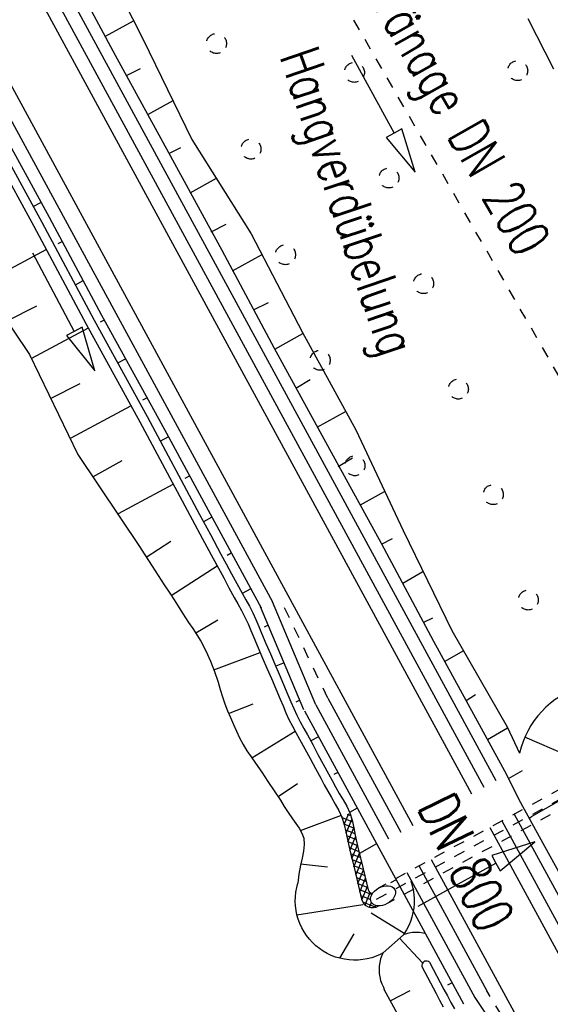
# Model space of a CAD drawing. Extents: x 447882 to 448688, y 437766 to 439043.
# Tile 77 of 121: x 448105 to 448128, y 438596 to 438640. Entities that reach past the tile are written whole.
import ezdxf

# ---------------------------------------------------------------- set-up
doc = ezdxf.new("R2010")
doc.units = 0
doc.header["$LTSCALE"] = 2
doc.header["$MEASUREMENT"] = 0
for name, pattern in [('ACAD_ISO03W100', [0.5, 0.25, -0.25]), ('AUSGEZOGEN', [0]), ('PUNKTX2', [0.5, 0.25, -0.25]), ('STRICHLINIEX2', [0.5, 0.25, -0.25])]:
    doc.linetypes.add(name, pattern=pattern)
doc.layers.get('0').update_dxf_attribs({"linetype": 'AUSGEZOGEN'})
for name, color, linetype in [('DB-Boeschungen', 15, 'CONTINUOUS'), ('DB-Hangverdübelung', 15, 'CONTINUOUS'), ('DB-Ingenieurbauwerke', 15, 'CONTINUOUS'), ('DB-Tiefendraenage', 15, 'CONTINUOUS'), ('DB-Tiefendränage', 15, 'CONTINUOUS'), ('DB-Wegboeschungen', 15, 'CONTINUOUS'), ('DB-Wegdurchlässe', 15, 'CONTINUOUS'), ('DB-Wege', 15, 'CONTINUOUS'), ('FBRTOP', 250, 'AUSGEZOGEN'), ('SCHLITZRINNE', 200, 'AUSGEZOGEN')]:
    doc.layers.add(name, color=color, linetype=linetype)
doc.styles.add('ROMANS', font='romans.shx', dxfattribs={"width": 0.8})

# ---------------------------------------------------------------- blocks, each defined once
blk = doc.blocks.new('*X274')
at = {"color": 0, "linetype": 'ByBlock'}
for p, q in [((-374398, -218162), (-374281, -218046)), ((-374020, -218465), (-374398, -218087)), ((-374370, -218433), (-374398, -218405)), ((-374351, -218434), (-373996, -218079)), ((-373630, -218537), (-374104, -218063)), ((-374060, -218461), (-373727, -218128)), ((-373788, -218507), (-373463, -218182)), ((-373233, -218616), (-373719, -218129)), ((-373522, -218559), (-373194, -218232)), ((-372850, -218680), (-373321, -218209)), ((-373256, -218611), (-372922, -218277)), ((-372985, -218659), (-372646, -218320)), ((-372475, -218737), (-372937, -218275)), ((-372710, -218702), (-372368, -218361)), ((-372100, -218794), (-372562, -218332)), ((-372433, -218743), (-372093, -218404)), ((-371722, -218854), (-372187, -218389)), ((-372157, -218785), (-371818, -218447)), ((-371881, -218828), (-371545, -218491)), ((-371342, -218916), (-371809, -218448)), ((-371607, -218872), (-371271, -218536)), ((-370962, -218978), (-371429, -218510)), ((-371334, -218917), (-370997, -218581)), ((-371060, -218961), (-370631, -218532)), ((-370584, -219037), (-371049, -218572)), ((-370787, -219006), (-370447, -218667)), ((-370318, -218985), (-370742, -218561)), ((-370499, -219037), (-370046, -218584)), ((-370145, -218840), (-370307, -218678)), ((-370050, -218616), (-370114, -218552))]:
    blk.add_line(p, q, dxfattribs=at)

msp = doc.modelspace()

# ---------------------------------------------------------------- hatches: boundary and pattern name
at = {"layer": 'SCHLITZRINNE'}
h = msp.add_hatch(dxfattribs=at)
h.set_pattern_fill('_USER', color=256, scale=1.5, angle=45, style=0, pattern_type=0)
h.set_pattern_definition([(324.8574, (448134.7023, 438851.6164), (0.86342, 1.226583), [])])
edge = h.paths.add_edge_path()
edge.add_line((448125.443, 438906.454), (448125.936, 438906.533))
edge.add_line((448125.936, 438906.533), (448126.04, 438905.88))
edge.add_arc((261507.524, 409202.339), 188967.645, 9.03995391, 9.04374407, ccw=False)
edge.add_line((448128.005, 438893.535), (448131.933, 438868.846))
edge.add_line((448131.933, 438868.846), (448133.254, 438860.539))
edge.add_arc((449371.197, 439057.494), 1253.513, 189.039943, 189.277818)
edge.add_arc((454072.816, 439825.545), 6017.453, 189.2778182, 189.3863877)
edge.add_arc((449284.377, 439033.993), 1164.031, 189.386388, 189.87641)
edge.add_arc((450764.431, 439291.676), 2666.349, 189.87641, 190.200181)
edge.add_arc((449881.193, 439132.753), 1768.927, 190.200181, 190.588964)
edge.add_arc((450188.848, 439190.268), 2081.912, 190.588964, 190.947332)
edge.add_arc((450096.336, 439172.374), 1987.685, 190.947332, 191.307685)
edge.add_arc((450103.529, 439173.812), 1995.02, 191.307685, 191.667375)
edge.add_arc((450113.912, 439175.956), 2005.623, 191.667375, 192.024165)
edge.add_arc((450128.354, 439179.032), 2020.389, 192.024165, 192.37965)
edge.add_arc((450121.636, 439177.558), 2013.511, 192.37965, 192.73712)
edge.add_arc((450090.705, 439170.566), 1981.8, 192.73712, 193.097438)
edge.add_arc((450089.716, 439170.336), 1980.784, 193.097438, 193.45758)
edge.add_arc((450128.145, 439179.532), 2020.298, 193.45758, 193.814181)
edge.add_arc((450131.046, 439180.245), 2023.285, 193.814181, 194.170205)
edge.add_arc((450093.866, 439170.858), 1984.938, 194.170205, 194.529652)
edge.add_arc((450094.254, 439170.958), 1985.339, 194.529652, 194.889491)
edge.add_arc((450121.506, 439178.204), 2013.538, 194.889491, 195.246802)
edge.add_arc((450124.649, 439179.061), 2016.795, 195.246802, 195.602873)
edge.add_arc((450111.382, 439175.356), 2003.021, 195.602873, 195.960167)
edge.add_arc((450101.557, 439172.546), 1992.802, 195.960167, 196.3197)
edge.add_arc((450106.363, 439173.953), 1997.81, 196.3197, 196.678782)
edge.add_arc((450107.837, 439174.395), 1999.349, 196.678782, 197.03752)
edge.add_arc((450104.436, 439173.352), 1995.791, 197.03752, 197.396578)
edge.add_arc((450113.998, 439176.348), 2005.812, 197.396578, 197.753665)
edge.add_arc((450121.006, 439178.592), 2013.17, 197.753665, 198.110098)
edge.add_arc((450117.03, 439177.292), 2008.988, 198.110098, 198.467563)
edge.add_arc((450103.872, 439172.898), 1995.115, 198.467563, 198.826268)
edge.add_arc((450099.455, 439171.391), 1990.448, 198.826268, 199.185784)
edge.add_arc((450113.542, 439176.293), 2005.364, 199.185784, 199.54396)
edge.add_arc((450116.79, 439177.446), 2008.81, 199.54396, 199.90126)
edge.add_arc((450108.06, 439174.286), 1999.526, 199.90126, 200.259389)
edge.add_arc((450108.407, 439174.414), 1999.896, 200.259389, 200.617742)
edge.add_arc((450110.76, 439175.299), 2002.409, 200.617742, 200.975871)
edge.add_arc((450111.887, 439175.731), 2003.616, 200.975871, 201.333691)
edge.add_arc((450111.742, 439175.674), 2003.46, 201.333691, 201.691524)
edge.add_arc((450110.583, 439175.213), 2002.213, 201.691524, 202.04953)
edge.add_arc((450111.609, 439175.629), 2003.32, 202.04953, 202.407437)
edge.add_arc((450109.603, 439174.802), 2001.151, 202.407437, 202.765839)
edge.add_arc((450106.414, 439173.464), 1997.693, 202.765839, 203.100071)
edge.add_line((448125.443, 438906.454), (448125.547, 438905.801))
edge.add_arc((261507.369, 409202.315), 188967.302, 9.03995391, 9.04374407, ccw=False)
edge.add_line((448127.511, 438893.456), (448131.439, 438868.767))
edge.add_line((448131.439, 438868.767), (448132.715, 438860.746))
h = msp.add_hatch(dxfattribs=at)
h.set_pattern_fill('_USER', color=256, scale=1.5, angle=45, style=0, pattern_type=0)
h.set_pattern_definition([(326.72764, (448148.0771, 438778.445), (0.822929, 1.254108), [])])
edge = h.paths.add_edge_path()
edge.add_line((448125.936, 438906.533), (448126.04, 438905.88))
edge.add_arc((261507.524, 409202.339), 188967.645, 9.03995391, 9.04374407, ccw=False)
edge.add_line((448128.005, 438893.535), (448131.933, 438868.846))
edge.add_line((448131.933, 438868.846), (448133.254, 438860.539))
edge.add_arc((449371.197, 439057.494), 1253.513, 189.039943, 189.277818)
edge.add_arc((454072.816, 439825.545), 6017.453, 189.2778182, 189.3863877)
edge.add_arc((449284.377, 439033.993), 1164.031, 189.386388, 189.87641)
edge.add_arc((450764.431, 439291.676), 2666.349, 189.87641, 190.200181)
edge.add_arc((449881.193, 439132.753), 1768.927, 190.200181, 190.588964)
edge.add_arc((450188.848, 439190.268), 2081.912, 190.588964, 190.947332)
edge.add_arc((450096.336, 439172.374), 1987.685, 190.947332, 191.307685)
edge.add_arc((450103.529, 439173.812), 1995.02, 191.307685, 191.667375)
edge.add_arc((450113.912, 439175.956), 2005.623, 191.667375, 192.024165)
edge.add_arc((450128.354, 439179.032), 2020.389, 192.024165, 192.37965)
edge.add_arc((450121.636, 439177.558), 2013.511, 192.37965, 192.73712)
edge.add_arc((450090.705, 439170.566), 1981.8, 192.73712, 193.097438)
edge.add_arc((450089.716, 439170.336), 1980.784, 193.097438, 193.45758)
edge.add_arc((450128.145, 439179.532), 2020.298, 193.45758, 193.814181)
edge.add_arc((450131.046, 439180.245), 2023.285, 193.814181, 194.170205)
edge.add_arc((450093.866, 439170.858), 1984.938, 194.170205, 194.529652)
edge.add_arc((450094.254, 439170.958), 1985.339, 194.529652, 194.889491)
edge.add_arc((450121.506, 439178.204), 2013.538, 194.889491, 195.246802)
edge.add_arc((450124.649, 439179.061), 2016.795, 195.246802, 195.602873)
edge.add_arc((450111.382, 439175.356), 2003.021, 195.602873, 195.960167)
edge.add_arc((450101.557, 439172.546), 1992.802, 195.960167, 196.3197)
edge.add_arc((450106.363, 439173.953), 1997.81, 196.3197, 196.678782)
edge.add_arc((450107.837, 439174.395), 1999.349, 196.678782, 197.03752)
edge.add_arc((450104.436, 439173.352), 1995.791, 197.03752, 197.396578)
edge.add_arc((450113.998, 439176.348), 2005.812, 197.396578, 197.753665)
edge.add_arc((450121.006, 439178.592), 2013.17, 197.753665, 198.110098)
edge.add_arc((450117.03, 439177.292), 2008.988, 198.110098, 198.467563)
edge.add_arc((450103.872, 439172.898), 1995.115, 198.467563, 198.826268)
edge.add_arc((450099.455, 439171.391), 1990.448, 198.826268, 199.185784)
edge.add_arc((450113.542, 439176.293), 2005.364, 199.185784, 199.54396)
edge.add_arc((450116.79, 439177.446), 2008.81, 199.54396, 199.90126)
edge.add_arc((450108.06, 439174.286), 1999.526, 199.90126, 200.259389)
edge.add_arc((450108.407, 439174.414), 1999.896, 200.259389, 200.617742)
edge.add_arc((450110.76, 439175.299), 2002.409, 200.617742, 200.975871)
edge.add_arc((450111.887, 439175.731), 2003.616, 200.975871, 201.333691)
edge.add_arc((450111.742, 439175.674), 2003.46, 201.333691, 201.691524)
edge.add_arc((450110.583, 439175.213), 2002.213, 201.691524, 202.04953)
edge.add_arc((450111.609, 439175.629), 2003.32, 202.04953, 202.407437)
edge.add_arc((450109.603, 439174.802), 2001.151, 202.407437, 202.765839)
edge.add_arc((450106.414, 439173.464), 1997.693, 202.765839, 203.100071)
edge.add_arc((450188.848, 439190.268), 2082.412, 190.799627, 190.947332)
edge.add_arc((450096.336, 439172.374), 1988.185, 190.947332, 191.307685)
edge.add_arc((450103.529, 439173.812), 1995.52, 191.307685, 191.667375)
edge.add_arc((450113.912, 439175.956), 2006.123, 191.667375, 192.024165)
edge.add_arc((450128.354, 439179.032), 2020.889, 192.024165, 192.37965)
edge.add_arc((450121.636, 439177.558), 2014.011, 192.37965, 192.469296)
h = msp.add_hatch(dxfattribs=at)
h.set_pattern_fill('_USER', color=256, scale=1.5, angle=45, style=0, pattern_type=0)
h.set_pattern_definition([(328.16104, (448159.8269, 438724.2048), (0.7913003, 1.274301), [])])
edge = h.paths.add_edge_path()
edge.add_line((448125.936, 438906.533), (448126.04, 438905.88))
edge.add_arc((261507.524, 409202.339), 188967.645, 9.03995391, 9.04374407, ccw=False)
edge.add_line((448128.005, 438893.535), (448131.933, 438868.846))
edge.add_line((448131.933, 438868.846), (448133.254, 438860.539))
edge.add_arc((449371.197, 439057.494), 1253.513, 189.039943, 189.277818)
edge.add_arc((454072.816, 439825.545), 6017.453, 189.2778182, 189.3863877)
edge.add_arc((449284.377, 439033.993), 1164.031, 189.386388, 189.87641)
edge.add_arc((450764.431, 439291.676), 2666.349, 189.87641, 190.200181)
edge.add_arc((449881.193, 439132.753), 1768.927, 190.200181, 190.588964)
edge.add_arc((450188.848, 439190.268), 2081.912, 190.588964, 190.947332)
edge.add_arc((450096.336, 439172.374), 1987.685, 190.947332, 191.307685)
edge.add_arc((450103.529, 439173.812), 1995.02, 191.307685, 191.667375)
edge.add_arc((450113.912, 439175.956), 2005.623, 191.667375, 192.024165)
edge.add_arc((450128.354, 439179.032), 2020.389, 192.024165, 192.37965)
edge.add_arc((450121.636, 439177.558), 2013.511, 192.37965, 192.73712)
edge.add_arc((450090.705, 439170.566), 1981.8, 192.73712, 193.097438)
edge.add_arc((450089.716, 439170.336), 1980.784, 193.097438, 193.45758)
edge.add_arc((450128.145, 439179.532), 2020.298, 193.45758, 193.814181)
edge.add_arc((450131.046, 439180.245), 2023.285, 193.814181, 194.170205)
edge.add_arc((450093.866, 439170.858), 1984.938, 194.170205, 194.529652)
edge.add_arc((450094.254, 439170.958), 1985.339, 194.529652, 194.889491)
edge.add_arc((450121.506, 439178.204), 2013.538, 194.889491, 195.246802)
edge.add_arc((450124.649, 439179.061), 2016.795, 195.246802, 195.602873)
edge.add_arc((450111.382, 439175.356), 2003.021, 195.602873, 195.960167)
edge.add_arc((450101.557, 439172.546), 1992.802, 195.960167, 196.3197)
edge.add_arc((450106.363, 439173.953), 1997.81, 196.3197, 196.678782)
edge.add_arc((450107.837, 439174.395), 1999.349, 196.678782, 197.03752)
edge.add_arc((450104.436, 439173.352), 1995.791, 197.03752, 197.396578)
edge.add_arc((450113.998, 439176.348), 2005.812, 197.396578, 197.753665)
edge.add_arc((450121.006, 439178.592), 2013.17, 197.753665, 198.110098)
edge.add_arc((450117.03, 439177.292), 2008.988, 198.110098, 198.467563)
edge.add_arc((450103.872, 439172.898), 1995.115, 198.467563, 198.826268)
edge.add_arc((450099.455, 439171.391), 1990.448, 198.826268, 199.185784)
edge.add_arc((450113.542, 439176.293), 2005.364, 199.185784, 199.54396)
edge.add_arc((450116.79, 439177.446), 2008.81, 199.54396, 199.90126)
edge.add_arc((450108.06, 439174.286), 1999.526, 199.90126, 200.259389)
edge.add_arc((450108.407, 439174.414), 1999.896, 200.259389, 200.617742)
edge.add_arc((450110.76, 439175.299), 2002.409, 200.617742, 200.975871)
edge.add_arc((450111.887, 439175.731), 2003.616, 200.975871, 201.333691)
edge.add_arc((450111.742, 439175.674), 2003.46, 201.333691, 201.691524)
edge.add_arc((450110.583, 439175.213), 2002.213, 201.691524, 202.04953)
edge.add_arc((450111.609, 439175.629), 2003.32, 202.04953, 202.407437)
edge.add_arc((450109.603, 439174.802), 2001.151, 202.407437, 202.765839)
edge.add_arc((450106.414, 439173.464), 1997.693, 202.765839, 203.100071)
edge.add_arc((450121.636, 439177.558), 2014.011, 192.51205, 192.73712)
edge.add_arc((450090.705, 439170.566), 1982.3, 192.73712, 193.097438)
edge.add_arc((450089.716, 439170.336), 1981.284, 193.097438, 193.45758)
edge.add_arc((450128.145, 439179.532), 2020.798, 193.45758, 193.814181)
edge.add_arc((450131.046, 439180.245), 2023.785, 193.814181, 194.170205)
edge.add_arc((450093.866, 439170.858), 1985.438, 194.170205, 194.185146)
h = msp.add_hatch(dxfattribs=at)
h.set_pattern_fill('_USER', color=256, scale=1.5, angle=45, style=0, pattern_type=0)
h.set_pattern_definition([(334.92026, (448224.608, 438502.9346), (0.635819, 1.358578), [])])
edge = h.paths.add_edge_path()
edge.add_line((448125.936, 438906.533), (448126.04, 438905.88))
edge.add_arc((261507.524, 409202.339), 188967.645, 9.03995391, 9.04374407, ccw=False)
edge.add_line((448128.005, 438893.535), (448131.933, 438868.846))
edge.add_line((448131.933, 438868.846), (448133.254, 438860.539))
edge.add_arc((449371.197, 439057.494), 1253.513, 189.039943, 189.277818)
edge.add_arc((454072.816, 439825.545), 6017.453, 189.2778182, 189.3863877)
edge.add_arc((449284.377, 439033.993), 1164.031, 189.386388, 189.87641)
edge.add_arc((450764.431, 439291.676), 2666.349, 189.87641, 190.200181)
edge.add_arc((449881.193, 439132.753), 1768.927, 190.200181, 190.588964)
edge.add_arc((450188.848, 439190.268), 2081.912, 190.588964, 190.947332)
edge.add_arc((450096.336, 439172.374), 1987.685, 190.947332, 191.307685)
edge.add_arc((450103.529, 439173.812), 1995.02, 191.307685, 191.667375)
edge.add_arc((450113.912, 439175.956), 2005.623, 191.667375, 192.024165)
edge.add_arc((450128.354, 439179.032), 2020.389, 192.024165, 192.37965)
edge.add_arc((450121.636, 439177.558), 2013.511, 192.37965, 192.73712)
edge.add_arc((450090.705, 439170.566), 1981.8, 192.73712, 193.097438)
edge.add_arc((450089.716, 439170.336), 1980.784, 193.097438, 193.45758)
edge.add_arc((450128.145, 439179.532), 2020.298, 193.45758, 193.814181)
edge.add_arc((450131.046, 439180.245), 2023.285, 193.814181, 194.170205)
edge.add_arc((450093.866, 439170.858), 1984.938, 194.170205, 194.529652)
edge.add_arc((450094.254, 439170.958), 1985.339, 194.529652, 194.889491)
edge.add_arc((450121.506, 439178.204), 2013.538, 194.889491, 195.246802)
edge.add_arc((450124.649, 439179.061), 2016.795, 195.246802, 195.602873)
edge.add_arc((450111.382, 439175.356), 2003.021, 195.602873, 195.960167)
edge.add_arc((450101.557, 439172.546), 1992.802, 195.960167, 196.3197)
edge.add_arc((450106.363, 439173.953), 1997.81, 196.3197, 196.678782)
edge.add_arc((450107.837, 439174.395), 1999.349, 196.678782, 197.03752)
edge.add_arc((450104.436, 439173.352), 1995.791, 197.03752, 197.396578)
edge.add_arc((450113.998, 439176.348), 2005.812, 197.396578, 197.753665)
edge.add_arc((450121.006, 439178.592), 2013.17, 197.753665, 198.110098)
edge.add_arc((450117.03, 439177.292), 2008.988, 198.110098, 198.467563)
edge.add_arc((450103.872, 439172.898), 1995.115, 198.467563, 198.826268)
edge.add_arc((450099.455, 439171.391), 1990.448, 198.826268, 199.185784)
edge.add_arc((450113.542, 439176.293), 2005.364, 199.185784, 199.54396)
edge.add_arc((450116.79, 439177.446), 2008.81, 199.54396, 199.90126)
edge.add_arc((450108.06, 439174.286), 1999.526, 199.90126, 200.259389)
edge.add_arc((450108.407, 439174.414), 1999.896, 200.259389, 200.617742)
edge.add_arc((450110.76, 439175.299), 2002.409, 200.617742, 200.975871)
edge.add_arc((450111.887, 439175.731), 2003.616, 200.975871, 201.333691)
edge.add_arc((450111.742, 439175.674), 2003.46, 201.333691, 201.691524)
edge.add_arc((450110.583, 439175.213), 2002.213, 201.691524, 202.04953)
edge.add_arc((450111.609, 439175.629), 2003.32, 202.04953, 202.407437)
edge.add_arc((450109.603, 439174.802), 2001.151, 202.407437, 202.765839)
edge.add_arc((450106.414, 439173.464), 1997.693, 202.765839, 203.100071)
edge.add_arc((450113.542, 439176.293), 2005.864, 199.384527, 199.54396)
edge.add_arc((450116.79, 439177.446), 2009.31, 199.54396, 199.90126)
edge.add_arc((450108.06, 439174.286), 2000.026, 199.90126, 200.259389)
edge.add_arc((450108.407, 439174.414), 2000.396, 200.259389, 200.617742)
edge.add_arc((450110.76, 439175.299), 2002.909, 200.617742, 200.975871)
edge.add_arc((450111.887, 439175.731), 2004.116, 200.975871, 201.063002)
h = msp.add_hatch(dxfattribs=at)
h.set_pattern_fill('_USER', color=256, scale=1.5, angle=45, style=0, pattern_type=0)
h.set_pattern_definition([(337.95664, (448265.5285, 438397.6318), (0.5629623, 1.39035), [])])
edge = h.paths.add_edge_path()
edge.add_line((448125.936, 438906.533), (448126.04, 438905.88))
edge.add_arc((261507.524, 409202.339), 188967.645, 9.03995391, 9.04374407, ccw=False)
edge.add_line((448128.005, 438893.535), (448131.933, 438868.846))
edge.add_line((448131.933, 438868.846), (448133.254, 438860.539))
edge.add_arc((449371.197, 439057.494), 1253.513, 189.039943, 189.277818)
edge.add_arc((454072.816, 439825.545), 6017.453, 189.2778182, 189.3863877)
edge.add_arc((449284.377, 439033.993), 1164.031, 189.386388, 189.87641)
edge.add_arc((450764.431, 439291.676), 2666.349, 189.87641, 190.200181)
edge.add_arc((449881.193, 439132.753), 1768.927, 190.200181, 190.588964)
edge.add_arc((450188.848, 439190.268), 2081.912, 190.588964, 190.947332)
edge.add_arc((450096.336, 439172.374), 1987.685, 190.947332, 191.307685)
edge.add_arc((450103.529, 439173.812), 1995.02, 191.307685, 191.667375)
edge.add_arc((450113.912, 439175.956), 2005.623, 191.667375, 192.024165)
edge.add_arc((450128.354, 439179.032), 2020.389, 192.024165, 192.37965)
edge.add_arc((450121.636, 439177.558), 2013.511, 192.37965, 192.73712)
edge.add_arc((450090.705, 439170.566), 1981.8, 192.73712, 193.097438)
edge.add_arc((450089.716, 439170.336), 1980.784, 193.097438, 193.45758)
edge.add_arc((450128.145, 439179.532), 2020.298, 193.45758, 193.814181)
edge.add_arc((450131.046, 439180.245), 2023.285, 193.814181, 194.170205)
edge.add_arc((450093.866, 439170.858), 1984.938, 194.170205, 194.529652)
edge.add_arc((450094.254, 439170.958), 1985.339, 194.529652, 194.889491)
edge.add_arc((450121.506, 439178.204), 2013.538, 194.889491, 195.246802)
edge.add_arc((450124.649, 439179.061), 2016.795, 195.246802, 195.602873)
edge.add_arc((450111.382, 439175.356), 2003.021, 195.602873, 195.960167)
edge.add_arc((450101.557, 439172.546), 1992.802, 195.960167, 196.3197)
edge.add_arc((450106.363, 439173.953), 1997.81, 196.3197, 196.678782)
edge.add_arc((450107.837, 439174.395), 1999.349, 196.678782, 197.03752)
edge.add_arc((450104.436, 439173.352), 1995.791, 197.03752, 197.396578)
edge.add_arc((450113.998, 439176.348), 2005.812, 197.396578, 197.753665)
edge.add_arc((450121.006, 439178.592), 2013.17, 197.753665, 198.110098)
edge.add_arc((450117.03, 439177.292), 2008.988, 198.110098, 198.467563)
edge.add_arc((450103.872, 439172.898), 1995.115, 198.467563, 198.826268)
edge.add_arc((450099.455, 439171.391), 1990.448, 198.826268, 199.185784)
edge.add_arc((450113.542, 439176.293), 2005.364, 199.185784, 199.54396)
edge.add_arc((450116.79, 439177.446), 2008.81, 199.54396, 199.90126)
edge.add_arc((450108.06, 439174.286), 1999.526, 199.90126, 200.259389)
edge.add_arc((450108.407, 439174.414), 1999.896, 200.259389, 200.617742)
edge.add_arc((450110.76, 439175.299), 2002.409, 200.617742, 200.975871)
edge.add_arc((450111.887, 439175.731), 2003.616, 200.975871, 201.333691)
edge.add_arc((450111.742, 439175.674), 2003.46, 201.333691, 201.691524)
edge.add_arc((450110.583, 439175.213), 2002.213, 201.691524, 202.04953)
edge.add_arc((450111.609, 439175.629), 2003.32, 202.04953, 202.407437)
edge.add_arc((450109.603, 439174.802), 2001.151, 202.407437, 202.765839)
edge.add_arc((450106.414, 439173.464), 1997.693, 202.765839, 203.100071)
edge.add_arc((450106.414, 439173.464), 1998.193, 202.821848, 203.100071)
edge.add_line((448268.435, 438389.496), (448268.895, 438389.693))

# ---------------------------------------------------------------- linework, layer by layer
at = {"layer": 'DB-Boeschungen', "linetype": 'Continuous'}
msp.add_line((448127.405, 438640.002), (448128.558, 438637.747), dxfattribs=at)
at = {"layer": 'DB-Hangverdübelung', "linetype": 'PUNKTX2'}
for centre, start_param, end_param in [((448113.387, 438638.886), 2.750434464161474, 9.03361977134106), ((448119.595, 438637.585), 2.750434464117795, 9.033619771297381), ((448126.946, 438637.663), 2.750434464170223, 9.033619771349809), ((448114.937, 438634.132), 2.750434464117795, 9.033619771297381), ((448121.149, 438632.832), 2.750434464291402, 9.033619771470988), ((448116.492, 438629.381), 2.750434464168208, 9.033619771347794), ((448122.708, 438628.081), 2.750434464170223, 9.033619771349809), ((448118.054, 438624.631), 2.750434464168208, 9.033619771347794), ((448124.274, 438623.332), 2.750434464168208, 9.033619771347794), ((448119.621, 438619.882), 2.750434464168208, 9.033619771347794), ((448125.845, 438618.585), 2.750434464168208, 9.033619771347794), ((448127.422, 438613.839), 2.750434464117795, 9.033619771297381)]:
    msp.add_ellipse(centre, major_axis=(-0.318, 0.318), ratio=1, start_param=start_param, end_param=end_param, dxfattribs=at)
at = {"layer": 'DB-Ingenieurbauwerke', "linetype": 'Continuous'}
for centre, major_axis, start_param, end_param in [((452022.168, 439910.232), (-1566.249, 3767.991), 1.480279, 1.501787), ((452022.169, 439910.232), (-1569.511, 3776.273), 1.480887, 1.501804)]:
    msp.add_ellipse(centre, major_axis=major_axis, ratio=1, start_param=start_param, end_param=end_param, dxfattribs=at)
at = {"layer": 'DB-Tiefendraenage', "linetype": 'ACAD_ISO03W100'}
msp.add_line((448134.803, 438613.506), (448104.536, 438666.029), dxfattribs=at)
at = {"layer": 'DB-Tiefendränage', "linetype": 'Continuous'}
for p, q in [((448119.468, 438638.365), (448121.38, 438634.851)), ((448121.731, 438635.042), (448121.38, 438634.851)), ((448122.336, 438633.094), (448121.731, 438635.042)), ((448121.38, 438634.851), (448121.029, 438634.66)), ((448121.029, 438634.66), (448122.336, 438633.094))]:
    msp.add_line(p, q, dxfattribs=at)
at = {"layer": 'DB-Wegboeschungen', "linetype": 'Continuous'}
for p, q in [((448107.82, 438643.519), (448110.09, 438639.064)), ((448106.461, 438642.77), (448108.821, 438638.361)), ((448108.389, 438639.207), (448109.658, 438639.91)), ((448110.09, 438639.064), (448112.271, 438634.563)), ((448108.821, 438638.361), (448111.224, 438633.974)), ((448109.342, 438637.448), (448109.965, 438637.766)), ((448110.294, 438635.689), (448111.43, 438636.323)), ((448103.453, 438635.458), (448105.857, 438631.071)), ((448102.763, 438635.05), (448105.167, 438630.663)), ((448103.12, 438635.231), (448105.523, 438630.845)), ((448112.271, 438634.563), (448114.942, 438630.312)), ((448111.247, 438633.929), (448111.781, 438634.202)), ((448111.224, 438633.974), (448113.628, 438629.587)), ((448112.199, 438632.17), (448113.38, 438632.827)), ((448105.472, 438631.716), (448105.116, 438631.535)), ((448105.857, 438631.071), (448108.216, 438626.661)), ((448105.167, 438630.663), (448107.526, 438626.253)), ((448105.523, 438630.845), (448107.883, 438626.435)), ((448113.152, 438630.411), (448113.82, 438630.751)), ((448114.942, 438630.312), (448117.256, 438625.88)), ((448105.712, 438629.594), (448102.839, 438628.074)), ((448106.425, 438629.957), (448106.246, 438629.866)), ((448113.628, 438629.587), (448115.987, 438625.177)), ((448105.11, 438629.461), (448106.982, 438625.926)), ((448114.105, 438628.651), (448115.418, 438629.377)), ((448102.183, 438629.03), (448104.965, 438624.892)), ((448107.377, 438628.198), (448107.021, 438628.016)), ((448103.97, 438626.405), (448105.306, 438627.086)), ((448115.057, 438626.892), (448115.725, 438627.233)), ((448108.216, 438626.661), (448110.62, 438622.274)), ((448107.617, 438626.075), (448105.056, 438624.714)), ((448107.335, 438626.113), (448106.982, 438625.926)), ((448107.917, 438624.158), (448107.335, 438626.113)), ((448107.526, 438626.253), (448109.93, 438621.866)), ((448107.883, 438626.435), (448110.264, 438622.093)), ((448108.33, 438626.438), (448108.152, 438626.348)), ((448106.982, 438625.926), (448106.628, 438625.739)), ((448106.628, 438625.739), (448107.917, 438624.158)), ((448116.01, 438625.133), (448117.279, 438625.836)), ((448117.256, 438625.88), (448119.66, 438621.493)), ((448115.987, 438625.177), (448118.391, 438620.79)), ((448104.965, 438624.892), (448107.146, 438620.392)), ((448109.282, 438624.679), (448108.926, 438624.497)), ((448105.919, 438622.909), (448107.256, 438623.59)), ((448116.962, 438623.373), (448117.608, 438623.758)), ((448110.235, 438622.92), (448110.057, 438622.829)), ((448109.522, 438622.557), (448106.827, 438621.127)), ((448110.264, 438622.093), (448112.623, 438617.683)), ((448110.62, 438622.274), (448111.221, 438621.177)), ((448117.915, 438621.614), (448119.229, 438622.34)), ((448109.93, 438621.866), (448112.289, 438617.457)), ((448111.232, 438621.183), (448110.831, 438620.979)), ((448111.221, 438621.177), (448113.008, 438617.877)), ((448119.66, 438621.493), (448121.796, 438616.97)), ((448118.391, 438620.79), (448120.794, 438616.403)), ((448107.146, 438620.392), (448109.95, 438616.209)), ((448107.824, 438619.391), (448109.138, 438620.116)), ((448118.867, 438619.855), (448119.513, 438620.24)), ((448112.185, 438619.424), (448111.962, 438619.31)), ((448111.427, 438619.038), (448108.955, 438617.722)), ((448119.864, 438618.118), (448120.955, 438618.73)), ((448112.622, 438617.683), (448113.111, 438616.781)), ((448112.623, 438617.683), (448112.628, 438617.67)), ((448113.008, 438617.877), (448115.394, 438613.484)), ((448113.024, 438617.887), (448113.024, 438617.885)), ((448112.289, 438617.457), (448112.76, 438616.59)), ((448113.18, 438617.561), (448112.8, 438617.354)), ((448113.111, 438616.781), (448113.588, 438615.902)), ((448121.796, 438616.97), (448123.977, 438612.47)), ((448110.224, 438615.768), (448111.326, 438616.485)), ((448112.76, 438616.59), (448113.237, 438615.711)), ((448120.794, 438616.403), (448123.153, 438611.994)), ((448120.817, 438616.359), (448121.307, 438616.609)), ((448109.95, 438616.209), (448109.989, 438616.13)), ((448109.989, 438616.13), (448110.491, 438615.358)), ((448113.588, 438615.902), (448113.827, 438615.462)), ((448114.054, 438615.952), (448113.864, 438615.848)), ((448111.349, 438614.041), (448113.414, 438615.385)), ((448113.237, 438615.711), (448113.475, 438615.271)), ((448113.827, 438615.462), (448114.065, 438615.023)), ((448110.491, 438615.358), (448111.039, 438614.517)), ((448113.475, 438615.271), (448113.713, 438614.832)), ((448114.065, 438615.023), (448114.302, 438614.582)), ((448121.769, 438614.6), (448122.682, 438615.121)), ((448111.039, 438614.517), (448111.313, 438614.097)), ((448113.713, 438614.832), (448113.95, 438614.391)), ((448114.302, 438614.582), (448114.542, 438614.144)), ((448111.313, 438614.097), (448111.586, 438613.676)), ((448113.95, 438614.391), (448114.19, 438613.953)), ((448114.542, 438614.144), (448114.705, 438613.853)), ((448114.928, 438614.342), (448114.548, 438614.132)), ((448111.586, 438613.676), (448111.857, 438613.255)), ((448114.19, 438613.953), (448114.354, 438613.662)), ((448114.354, 438613.662), (448114.515, 438613.37)), ((448114.705, 438613.853), (448114.866, 438613.561)), ((448111.857, 438613.255), (448112.133, 438612.835)), ((448114.515, 438613.37), (448114.667, 438613.074)), ((448114.866, 438613.561), (448115.019, 438613.265)), ((448115.019, 438613.265), (448115.158, 438612.961)), ((448117.317, 438608.903), (448115.369, 438613.536)), ((448112.133, 438612.835), (448112.32, 438612.558)), ((448112.453, 438612.36), (448113.441, 438612.943)), ((448114.667, 438613.074), (448114.806, 438612.77)), ((448114.806, 438612.77), (448114.936, 438612.461)), ((448115.158, 438612.961), (448115.288, 438612.652)), ((448122.722, 438612.84), (448123.123, 438613.045)), ((448112.32, 438612.558), (448112.505, 438612.279)), ((448112.505, 438612.279), (448112.68, 438611.995)), ((448114.936, 438612.461), (448115.064, 438612.151)), ((448115.288, 438612.652), (448115.415, 438612.342)), ((448115.415, 438612.342), (448115.612, 438611.88)), ((448115.72, 438612.703), (448115.526, 438612.623)), ((448123.977, 438612.47), (448126.47, 438608.128)), ((448112.68, 438611.995), (448112.913, 438611.552)), ((448115.064, 438612.151), (448115.261, 438611.689)), ((448115.612, 438611.88), (448115.812, 438611.42)), ((448123.153, 438611.994), (448125.557, 438607.607)), ((448112.913, 438611.552), (448113.116, 438611.094)), ((448113.272, 438610.696), (448115.351, 438611.483)), ((448115.261, 438611.689), (448115.461, 438611.229)), ((448115.812, 438611.42), (448116.011, 438610.959)), ((448123.675, 438611.081), (448124.498, 438611.557)), ((448113.116, 438611.094), (448113.299, 438610.622)), ((448115.461, 438611.229), (448115.659, 438610.768)), ((448116.011, 438610.959), (448116.209, 438610.497)), ((448116.429, 438611.014), (448116.054, 438610.857)), ((448113.299, 438610.622), (448113.459, 438610.142)), ((448115.659, 438610.768), (448115.858, 438610.306)), ((448116.209, 438610.497), (448116.409, 438610.037)), ((448113.459, 438610.142), (448113.555, 438609.815)), ((448115.858, 438610.306), (448116.058, 438609.846)), ((448113.555, 438609.815), (448113.651, 438609.488)), ((448116.058, 438609.846), (448116.254, 438609.384)), ((448116.409, 438610.037), (448116.606, 438609.575)), ((448113.651, 438609.488), (448113.756, 438609.165)), ((448113.756, 438609.165), (448113.878, 438608.854)), ((448113.932, 438608.729), (448115.044, 438609.172)), ((448116.254, 438609.384), (448116.382, 438609.074)), ((448116.606, 438609.575), (448116.734, 438609.265)), ((448116.734, 438609.265), (448116.864, 438608.957)), ((448117.139, 438609.326), (448116.956, 438609.248)), ((448124.627, 438609.322), (448125.05, 438609.593)), ((448113.878, 438608.854), (448114.012, 438608.547)), ((448116.382, 438609.074), (448116.512, 438608.766)), ((448116.512, 438608.766), (448116.651, 438608.462)), ((448116.864, 438608.957), (448117.003, 438608.652)), ((448117.342, 438608.851), (448124.502, 438595.67)), ((448114.012, 438608.547), (448114.149, 438608.241)), ((448116.651, 438608.462), (448116.804, 438608.165)), ((448117.003, 438608.652), (448117.155, 438608.356)), ((448117.155, 438608.356), (448117.316, 438608.064)), ((448114.149, 438608.241), (448114.285, 438607.935)), ((448114.285, 438607.935), (448114.426, 438607.632)), ((448114.974, 438606.738), (448116.931, 438607.934)), ((448116.804, 438608.165), (448116.965, 438607.873)), ((448116.965, 438607.873), (448117.128, 438607.583)), ((448117.316, 438608.064), (448117.48, 438607.773)), ((448125.58, 438607.562), (448126.493, 438608.084)), ((448126.47, 438608.128), (448127.031, 438606.949)), ((448114.426, 438607.632), (448114.581, 438607.337)), ((448117.128, 438607.583), (448117.368, 438607.144)), ((448117.48, 438607.773), (448117.719, 438607.335)), ((448117.973, 438607.69), (448117.629, 438607.502)), ((448125.557, 438607.607), (448126.351, 438606.159)), ((448129.137, 438606.857), (448127.268, 438607.67)), ((448114.581, 438607.337), (448114.757, 438607.053)), ((448114.757, 438607.053), (448114.947, 438606.777)), ((448117.368, 438607.144), (448117.605, 438606.704)), ((448117.719, 438607.335), (448117.956, 438606.894)), ((448114.947, 438606.777), (448115.14, 438606.503)), ((448117.605, 438606.704), (448117.844, 438606.264)), ((448117.956, 438606.894), (448118.196, 438606.455)), ((448115.14, 438606.503), (448115.422, 438606.087)), ((448115.422, 438606.087), (448115.701, 438605.67)), ((448117.844, 438606.264), (448118.082, 438605.825)), ((448118.196, 438606.455), (448118.433, 438606.015)), ((448118.847, 438606.081), (448118.673, 438605.986)), ((448126.351, 438606.159), (448127.077, 438604.734)), ((448126.532, 438605.803), (448127.165, 438606.164)), ((448115.701, 438605.67), (448115.985, 438605.254)), ((448118.082, 438605.825), (448118.237, 438605.53)), ((448118.433, 438606.015), (448118.589, 438605.721)), ((448118.589, 438605.721), (448118.746, 438605.427)), ((448131.006, 438606.044), (448127.557, 438604.087)), ((448115.985, 438605.254), (448116.262, 438604.836)), ((448116.158, 438604.997), (448117.03, 438605.578)), ((448118.237, 438605.53), (448118.394, 438605.237)), ((448118.394, 438605.237), (448118.559, 438604.946)), ((448118.746, 438605.427), (448118.91, 438605.136)), ((448116.262, 438604.836), (448116.437, 438604.555)), ((448118.559, 438604.946), (448118.731, 438604.658)), ((448118.91, 438605.136), (448119.083, 438604.849)), ((448119.083, 438604.849), (448119.248, 438604.558)), ((448127.077, 438604.734), (448127.916, 438603.197)), ((448116.437, 438604.555), (448116.613, 438604.273)), ((448118.731, 438604.658), (448118.897, 438604.367)), ((448118.897, 438604.367), (448119.035, 438604.067)), ((448119.248, 438604.558), (448119.387, 438604.257)), ((448119.721, 438604.472), (448119.376, 438604.283)), ((448116.613, 438604.273), (448116.802, 438603.992)), ((448116.802, 438603.992), (448116.955, 438603.782)), ((448117.167, 438603.469), (448119.008, 438604.153)), ((448119.035, 438604.067), (448119.138, 438603.739)), ((448119.387, 438604.257), (448119.489, 438603.93)), ((448119.489, 438603.93), (448119.563, 438603.592)), ((448127.485, 438604.044), (448127.557, 438604.087)), ((448116.955, 438603.782), (448117.104, 438603.572)), ((448117.104, 438603.572), (448117.229, 438603.355)), ((448119.138, 438603.739), (448119.211, 438603.401)), ((448119.563, 438603.592), (448119.629, 438603.251)), ((448117.229, 438603.355), (448117.312, 438603.13)), ((448117.312, 438603.13), (448117.339, 438602.839)), ((448119.211, 438603.401), (448119.277, 438603.06)), ((448119.277, 438603.06), (448119.352, 438602.722)), ((448119.629, 438603.251), (448119.704, 438602.913)), ((448127.916, 438603.197), (448130.32, 438598.81)), ((448117.305, 438602.535), (448117.237, 438602.224)), ((448117.339, 438602.839), (448117.305, 438602.535)), ((448119.352, 438602.722), (448119.435, 438602.387)), ((448119.704, 438602.913), (448119.786, 438602.578)), ((448119.786, 438602.578), (448119.871, 438602.244)), ((448120.595, 438602.863), (448119.821, 438602.439)), ((448117.237, 438602.224), (448117.164, 438601.912)), ((448119.435, 438602.387), (448119.519, 438602.053)), ((448119.871, 438602.244), (448119.993, 438601.742)), ((448117.164, 438601.912), (448117.096, 438601.502)), ((448117.176, 438601.965), (448118.389, 438601.84)), ((448119.519, 438602.053), (448119.642, 438601.551)), ((448119.993, 438601.742), (448120.217, 438600.797)), ((448117.096, 438601.502), (448117.053, 438601.098)), ((448119.642, 438601.551), (448119.918, 438600.382)), ((448121.469, 438601.254), (448121.215, 438601.114)), ((448122.132, 438601.197), (448122.193, 438601)), ((448116.962, 438600.695), (448117, 438600.898)), ((448117, 438600.898), (448117.053, 438601.098)), ((448122.193, 438601), (448122.239, 438600.798)), ((448122.239, 438600.798), (448122.269, 438600.594)), ((448116.934, 438600.284), (448116.94, 438600.49)), ((448116.94, 438600.49), (448116.962, 438600.695)), ((448122.269, 438600.594), (448122.283, 438600.388)), ((448122.283, 438600.388), (448122.281, 438600.182)), ((448116.944, 438600.078), (448116.934, 438600.284)), ((448116.969, 438599.873), (448116.944, 438600.078)), ((448117.011, 438599.671), (448116.969, 438599.873)), ((448117.011, 438599.671), (448119.979, 438600.14)), ((448122.264, 438599.976), (448122.23, 438599.773)), ((448122.281, 438600.182), (448122.264, 438599.976)), ((448117.067, 438599.473), (448117.011, 438599.671)), ((448117.139, 438599.279), (448117.067, 438599.473)), ((448121.836, 438598.826), (448120.356, 438599.748)), ((448122.181, 438599.572), (448122.117, 438599.376)), ((448122.23, 438599.773), (448122.181, 438599.572)), ((448117.226, 438599.092), (448117.139, 438599.279)), ((448117.327, 438598.912), (448117.226, 438599.092)), ((448121.944, 438599.002), (448121.836, 438598.826)), ((448122.038, 438599.186), (448121.944, 438599.002)), ((448122.117, 438599.376), (448122.038, 438599.186)), ((448117.441, 438598.74), (448117.327, 438598.912)), ((448117.568, 438598.578), (448117.441, 438598.74)), ((448117.708, 438598.426), (448117.568, 438598.578)), ((448118.946, 438597.716), (448119.578, 438598.819)), ((448121.8, 438598.776), (448120.886, 438597.959)), ((448121.632, 438598.626), (448122.662, 438597.507)), ((448121.836, 438598.826), (448121.8, 438598.776)), ((448121.884, 438598.807), (448121.8, 438598.776)), ((448122.043, 438598.848), (448121.884, 438598.807)), ((448122.204, 438598.873), (448122.043, 438598.848)), ((448122.368, 438598.883), (448122.204, 438598.873)), ((448122.532, 438598.877), (448122.368, 438598.883)), ((448122.694, 438598.854), (448122.532, 438598.877)), ((448122.784, 438598.833), (448122.694, 438598.854)), ((448117.858, 438598.285), (448117.708, 438598.426)), ((448118.019, 438598.156), (448117.858, 438598.285)), ((448118.19, 438598.04), (448118.019, 438598.156)), ((448118.369, 438597.937), (448118.19, 438598.04)), ((448118.555, 438597.849), (448118.369, 438597.937)), ((448118.748, 438597.775), (448118.555, 438597.849)), ((448118.946, 438597.716), (448118.748, 438597.775)), ((448119.147, 438597.673), (448118.946, 438597.716)), ((448119.352, 438597.645), (448119.147, 438597.673)), ((448119.558, 438597.633), (448119.352, 438597.645)), ((448119.97, 438597.657), (448119.764, 438597.637)), ((448120.173, 438597.693), (448119.97, 438597.657)), ((448120.373, 438597.744), (448120.173, 438597.693)), ((448120.568, 438597.81), (448120.373, 438597.744)), ((448120.758, 438597.892), (448120.568, 438597.81)), ((448120.776, 438597.688), (448120.737, 438597.529)), ((448120.886, 438597.959), (448120.758, 438597.892)), ((448120.831, 438597.843), (448120.776, 438597.688)), ((448120.886, 438597.959), (448120.831, 438597.843)), ((448119.764, 438597.637), (448119.558, 438597.633)), ((448120.713, 438597.367), (448120.705, 438597.204)), ((448120.705, 438597.204), (448120.713, 438597.04)), ((448120.737, 438597.529), (448120.713, 438597.367)), ((448122.63, 438597.411), (448122.629, 438597.355)), ((448122.629, 438597.355), (448123.276, 438596.128)), ((448122.646, 438597.466), (448122.63, 438597.411)), ((448122.675, 438597.514), (448122.646, 438597.466)), ((448122.716, 438597.554), (448122.675, 438597.514)), ((448122.766, 438597.581), (448122.716, 438597.554)), ((448122.821, 438597.594), (448122.766, 438597.581)), ((448122.878, 438597.592), (448122.821, 438597.594)), ((448122.932, 438597.576), (448122.878, 438597.592)), ((448122.98, 438597.546), (448122.932, 438597.576)), ((448122.98, 438597.546), (448123.628, 438596.319)), ((448120.474, 438597.163), (448120.474, 438597.163)), ((448120.713, 438597.04), (448120.737, 438596.878)), ((448120.737, 438596.878), (448120.776, 438596.719)), ((448120.776, 438596.719), (448120.831, 438596.565)), ((448120.831, 438596.565), (448120.901, 438596.416)), ((448120.901, 438596.416), (448120.938, 438596.31)), ((448123.628, 438596.319), (448123.781, 438596.023)), ((448123.991, 438596.61), (448123.79, 438596.502)), ((448121.547, 438595.189), (448120.938, 438596.31)), ((448121.232, 438595.816), (448122.098, 438596.266)), ((448123.276, 438596.128), (448123.429, 438595.832)), ((448123.781, 438596.023), (448123.936, 438595.727)), ((448123.429, 438595.832), (448123.584, 438595.537)), ((448123.936, 438595.727), (448124.1, 438595.437))]:
    msp.add_line(p, q, dxfattribs=at)
for centre, major_axis, start_param, end_param in [((448131.006, 438606.044), (-1.565, 3.764), -0.104096, 0.952942), ((448120.412, 438600.843), (-0.141, 0.141), 1.018155, 2.383309), ((448120.405, 438600.498), (-0.354, 0.354), 1.018158, 2.929325)]:
    msp.add_ellipse(centre, major_axis=major_axis, ratio=1, start_param=start_param, end_param=end_param, dxfattribs=at)
at = {"layer": 'DB-Wegdurchlässe', "linetype": 'STRICHLINIEX2'}
msp.add_line((448133.314, 438607.301), (448120.357, 438600.244), dxfattribs=at)
at = {"layer": 'DB-Wegdurchlässe', "linetype": 'ACAD_ISO03W100'}
for p, q in [((448132.42, 438607.27), (448120.693, 438600.882)), ((448132.802, 438606.567), (448121.075, 438600.179))]:
    msp.add_line(p, q, dxfattribs=at)
at = {"layer": 'DB-Wegdurchlässe', "linetype": 'Continuous'}
for p, q in [((448127.719, 438602.964), (448125.774, 438602.347)), ((448126.161, 438601.647), (448127.719, 438602.964)), ((448125.774, 438602.347), (448125.968, 438601.997)), ((448122.465, 438600.064), (448125.968, 438601.997)), ((448125.968, 438601.997), (448126.161, 438601.647))]:
    msp.add_line(p, q, dxfattribs=at)
msp.add_ellipse((448120.884, 438600.531), major_axis=(0.527, 0.287), ratio=0.666666, start_param=0, end_param=6.283185, dxfattribs=at)
at = {"layer": 'DB-Wege', "linetype": 'Continuous'}
for p, q in [((448066.089, 438713.323), (448124.866, 438605.119)), ((448066.699, 438713.51), (448125.415, 438605.417)), ((448067.308, 438713.697), (448125.964, 438605.715)), ((448063.163, 438712.425), (448122.23, 438603.687)), ((448062.431, 438712.2), (448115.904, 438613.76)), ((448117.852, 438609.128), (448115.904, 438613.76)), ((448118.401, 438609.427), (448121.68, 438603.388)), ((448117.852, 438609.128), (448121.131, 438603.09)), ((448126.238, 438603.902), (448135.271, 438587.273)), ((448126.787, 438604.201), (448136.631, 438586.078)), ((448125.689, 438603.603), (448135.119, 438586.243)), ((448123.054, 438602.168), (448128.391, 438592.345)), ((448122.506, 438601.87), (448125.56, 438596.246)), ((448121.957, 438601.571), (448125.012, 438595.947)), ((448125.012, 438595.947), (448127.405, 438592.428))]:
    msp.add_line(p, q, dxfattribs=at)
at = {"layer": 'DB-Wege', "linetype": 'PUNKTX2'}
for p, q in [((448118.401, 438609.427), (448116.252, 438613.905)), ((448127.782, 438592.584), (448125.56, 438596.246))]:
    msp.add_line(p, q, dxfattribs=at)
at = {"layer": 'FBRTOP'}
for points in [[(448131.684, 438991.32, -0.000001), (448134.983, 438970.589, -0.000001), (448138.911, 438945.9, 0.000002), (448142.84, 438921.21, 0.000007), (448144.804, 438908.866, -0.000017)], [(448098.869, 438979.596, -0.000001), (448101.158, 438965.207, -0.000001), (448105.087, 438940.518, 0.000002), (448109.015, 438915.828, 0.000007), (448110.98, 438903.483, -0.000017)]]:
    msp.add_lwpolyline(points, format="xyb", dxfattribs=at)
at = {"layer": 'FBRTOP', "const_width": 0.5}
msp.add_lwpolyline([(448117.312, 438986.185, -0.000001), (448120.169, 438968.232, -0.000001), (448124.098, 438943.543, 0.000002), (448128.026, 438918.853, 0.000007), (448129.991, 438906.508, -0.000017)], format="xyb", dxfattribs=at)

# ---------------------------------------------------------------- block references
at = {"layer": 'DB-Wegboeschungen', "linetype": 'Continuous', "xscale": 0.00099999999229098, "yscale": 0.000999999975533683, "zscale": 0.001, "rotation": 292.5882868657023}
msp.add_blockref('*X274', (448464.508, 438342.321), dxfattribs=at)

# ---------------------------------------------------------------- texts
at = {"layer": 'DB-Hangverdübelung', "linetype": 'Continuous', "style": 'ROMANS', "oblique": 360, "width": 0.7}
msp.add_text('Hangverdübelung', height=1.8, rotation=288.5883, dxfattribs=at).set_placement((448116.213, 438638.313))
at = {"layer": 'DB-Tiefendränage', "linetype": 'Continuous', "style": 'ROMANS', "oblique": 360, "width": 0.7}
msp.add_text('Tiefendränage DN 200', height=1.8, rotation=299.5883, dxfattribs=at).set_placement((448117.537, 438645.692))
at = {"layer": 'DB-Wegdurchlässe', "linetype": 'Continuous', "style": 'ROMANS', "oblique": 360, "width": 0.7}
msp.add_text('DN 800', height=1.8, rotation=295.9987, dxfattribs=at).set_placement((448122.411, 438604.516))

doc.saveas('drawing.dxf')
